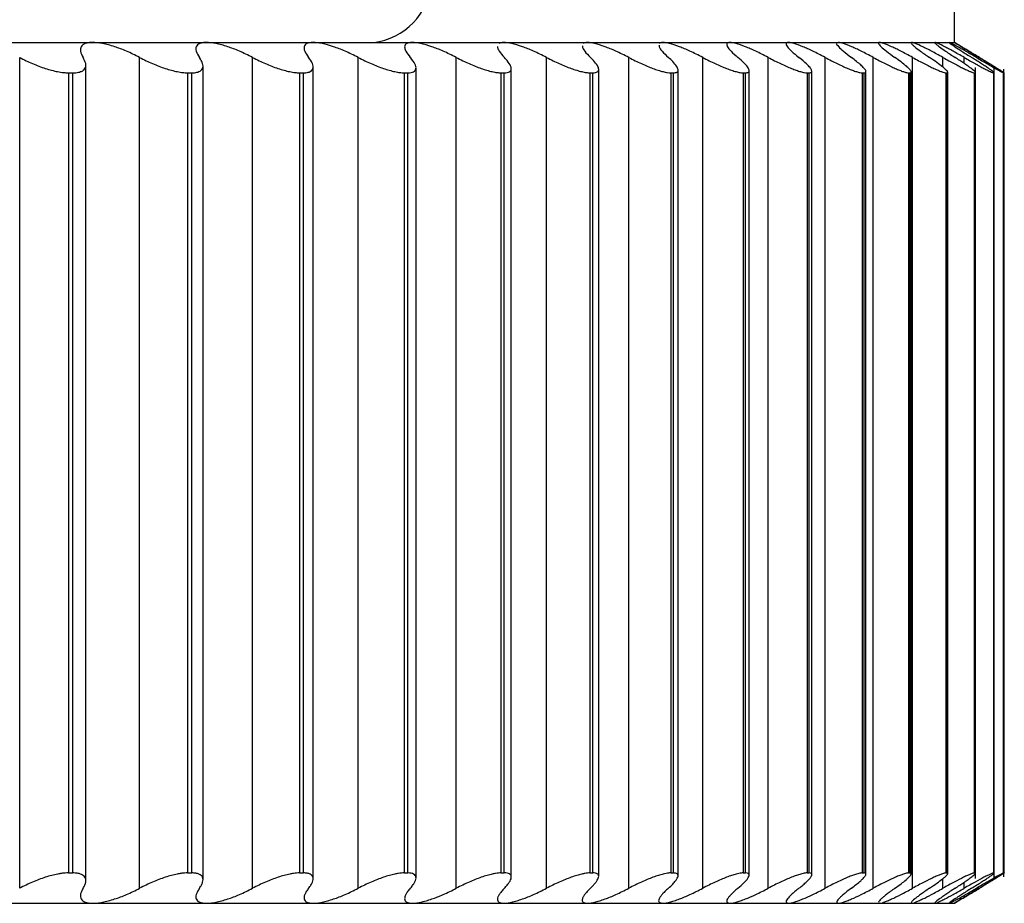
# Paper-space layout '_Derecha' of a CAD drawing. Header units: millimetres. Extents: x -44.3 to 40, y -10.9 to 46.3.
# Tile 8 of 10: x 26.3 to 36, y -8.9 to -0.2. Entities that reach past the tile are written whole.
import ezdxf

# ---------------------------------------------------------------- set-up
doc = ezdxf.new("R2010")
doc.units = ezdxf.units.MM

psp = doc.layouts.new('_Derecha')

# ---------------------------------------------------------------- linework, layer by layer
at = {"color": 7, "linetype": 'Continuous', "lineweight": 25}
for p, q in [((35.5, -0.4), (35.5, 25.6911)), ((-35.5, -0.4), (35.5, -0.4)), ((26.2638, -8.7516), (26.2638, -0.5484)), ((27.4491, -8.7516), (27.4491, -0.5484)), ((28.565, -8.7516), (28.565, -0.5484)), ((29.6088, -8.7516), (29.6088, -0.5484)), ((30.5778, -8.7516), (30.5778, -0.5484)), ((31.4696, -8.7516), (31.4696, -0.5484)), ((32.2818, -8.7516), (32.2818, -0.5484)), ((33.0125, -8.7516), (33.0125, -0.5484)), ((33.6598, -8.7516), (33.6598, -0.5484)), ((34.2221, -8.7516), (34.2221, -0.5484)), ((34.6979, -8.7516), (34.6979, -0.5484)), ((35.0861, -8.7516), (35.0861, -0.5484)), ((35.3857, -0.6396), (35.3857, -0.5484)), ((35.5958, -0.6078), (35.5958, -0.5484)), ((26.9169, -8.6773), (26.9169, -0.6227)), ((28.0751, -8.668), (28.0751, -0.632)), ((29.1636, -8.6587), (29.1636, -0.6413)), ((30.1797, -8.6496), (30.1797, -0.6504)), ((31.1209, -8.6412), (31.1209, -0.6588)), ((31.9847, -8.6337), (31.9847, -0.6664)), ((32.7689, -8.6277), (32.7689, -0.6723)), ((33.4716, -8.6223), (33.4716, -0.6774)), ((35.7079, -8.6539), (35.7079, -0.6475)), ((35.8918, -8.6452), (35.8918, -0.6554)), ((35.9862, -8.6372), (35.9862, -0.6628)), ((26.7453, -0.7), (26.789, -0.7)), ((26.7453, -0.7), (26.7453, -8.6)), ((26.789, -8.6), (26.789, -0.7)), ((27.9223, -0.7), (27.9635, -0.7)), ((27.9223, -0.7), (27.9223, -8.6)), ((27.9635, -8.6), (27.9635, -0.7)), ((29.0288, -0.7), (29.0673, -0.7)), ((29.0288, -0.7), (29.0288, -8.6)), ((29.0673, -8.6), (29.0673, -0.7)), ((30.0619, -0.7), (30.0978, -0.7)), ((30.0619, -0.7), (30.0619, -8.6)), ((30.0978, -8.6), (30.0978, -0.7)), ((31.0191, -0.7), (31.0522, -0.7)), ((31.0191, -0.7), (31.0191, -8.6)), ((31.0522, -8.6), (31.0522, -0.7)), ((31.8979, -0.7), (31.9281, -0.7)), ((31.8979, -0.7), (31.8979, -8.6)), ((31.9281, -8.6), (31.9281, -0.7)), ((32.6961, -0.7), (32.7234, -0.7)), ((32.6961, -0.7), (32.6961, -8.6)), ((32.7234, -8.6), (32.7234, -0.7)), ((33.4118, -0.7), (33.436, -0.7)), ((33.4118, -0.7), (33.4118, -8.6)), ((33.436, -8.6), (33.436, -0.7)), ((34.043, -0.7), (34.0642, -0.7)), ((34.043, -0.7), (34.043, -8.6)), ((34.0642, -8.6), (34.0642, -0.7)), ((34.0911, -8.6175), (34.0911, -0.6824)), ((34.5883, -0.7), (34.6063, -0.7)), ((34.5883, -0.7), (34.5883, -8.6)), ((34.6063, -8.6), (34.6063, -0.7)), ((34.6257, -8.6129), (34.6257, -0.6871)), ((35.0462, -0.7), (35.061, -0.7)), ((35.0462, -0.7), (35.0462, -8.6)), ((35.061, -8.6), (35.061, -0.7)), ((35.0741, -8.6087), (35.0741, -0.6912)), ((35.4155, -0.7), (35.4272, -0.7)), ((35.4155, -0.7), (35.4155, -8.6)), ((35.4272, -8.6), (35.4272, -0.7)), ((35.4351, -8.6086), (35.4351, -0.6914)), ((35.6954, -0.7), (35.7038, -0.7)), ((35.6954, -0.7), (35.6954, -8.6)), ((35.7038, -8.6), (35.7038, -0.7)), ((35.8851, -0.7), (35.8903, -0.7)), ((35.8851, -0.7), (35.8851, -8.6)), ((35.8903, -8.6), (35.8903, -0.7)), ((35.9842, -0.7), (35.9861, -0.7)), ((35.9842, -0.7), (35.9842, -8.6)), ((35.9861, -8.6), (35.9861, -0.7)), ((35.9925, -8.6008), (35.9925, -0.6992)), ((26.7453, -8.6), (26.789, -8.6)), ((27.9223, -8.6), (27.9635, -8.6)), ((29.0288, -8.6), (29.0673, -8.6)), ((30.0619, -8.6), (30.0978, -8.6)), ((31.0191, -8.6), (31.0522, -8.6)), ((31.8979, -8.6), (31.9281, -8.6)), ((32.6961, -8.6), (32.7234, -8.6)), ((33.4118, -8.6), (33.436, -8.6)), ((34.043, -8.6), (34.0642, -8.6)), ((34.5883, -8.6), (34.6063, -8.6)), ((35.0462, -8.6), (35.061, -8.6)), ((35.4155, -8.6), (35.4272, -8.6)), ((35.6954, -8.6), (35.7038, -8.6)), ((35.8851, -8.6), (35.8903, -8.6)), ((35.9842, -8.6), (35.9861, -8.6)), ((35.3857, -8.7516), (35.3857, -8.6604)), ((35.5958, -8.7516), (35.5958, -8.6922)), ((-35.5, -8.9), (35.5, -8.9))]:
    psp.add_line(p, q, dxfattribs=at)
psp.add_arc((29.6822, 0.2495), 0.6544, 277.01018, 354.69715, dxfattribs=at)
for points, knots in [([(26.9836, -0.4), (26.9701, -0.4005), (26.9427, -0.4016), (26.9105, -0.4099), (26.8856, -0.4232), (26.8654, -0.4467), (26.8588, -0.4866), (26.8794, -0.527), (26.8903, -0.5484)], [0, 0, 0, 0, 0.120692, 0.24373, 0.369847, 0.499724, 0.734336, 1, 1, 1, 1]), ([(27.4491, -0.5484), (27.4272, -0.5372), (27.3846, -0.5154), (27.3205, -0.4868), (27.2598, -0.4623), (27.1789, -0.4337), (27.0792, -0.4065), (27.015, -0.4021), (26.9836, -0.4)], [0, 0, 0, 0, 0.136966, 0.265944, 0.387158, 0.500875, 0.756571, 1, 1, 1, 1]), ([(28.1086, -0.4), (28.0959, -0.4005), (28.0703, -0.4016), (28.0411, -0.4099), (28.0194, -0.4232), (28.0034, -0.4467), (28.0022, -0.4866), (28.0268, -0.527), (28.0398, -0.5484)], [0, 0, 0, 0, 0.120692, 0.24373, 0.369847, 0.499724, 0.734336, 1, 1, 1, 1]), ([(28.565, -0.5484), (28.543, -0.5372), (28.5002, -0.5154), (28.4362, -0.4868), (28.3761, -0.4623), (28.2964, -0.4337), (28.1992, -0.4065), (28.1383, -0.4021), (28.1086, -0.4)], [0, 0, 0, 0, 0.136966, 0.265945, 0.387158, 0.500875, 0.756571, 1, 1, 1, 1]), ([(29.1626, -0.4), (29.1508, -0.4005), (29.127, -0.4016), (29.1009, -0.4099), (29.0824, -0.4232), (29.0707, -0.4467), (29.075, -0.4866), (29.1034, -0.527), (29.1185, -0.5484)], [0, 0, 0, 0, 0.120692, 0.24373, 0.369847, 0.499724, 0.734336, 1, 1, 1, 1]), ([(29.6088, -0.5484), (29.5867, -0.5372), (29.5438, -0.5154), (29.4802, -0.4868), (29.4207, -0.4623), (29.3425, -0.4337), (29.248, -0.4065), (29.1906, -0.4021), (29.1626, -0.4)], [0, 0, 0, 0, 0.136966, 0.265945, 0.387158, 0.500875, 0.756571, 1, 1, 1, 1]), ([(30.1428, -0.4), (30.132, -0.4005), (30.1101, -0.4016), (30.0871, -0.4099), (30.0719, -0.4232), (30.0645, -0.4467), (30.0742, -0.4866), (30.1065, -0.527), (30.1236, -0.5484)], [0, 0, 0, 0, 0.120692, 0.24373, 0.369847, 0.499724, 0.734336, 1, 1, 1, 1]), ([(30.5778, -0.5484), (30.5557, -0.5372), (30.5127, -0.5154), (30.4496, -0.4868), (30.391, -0.4623), (30.3144, -0.4337), (30.2229, -0.4065), (30.1691, -0.4021), (30.1428, -0.4)], [0, 0, 0, 0, 0.136966, 0.265945, 0.387158, 0.500876, 0.756571, 1, 1, 1, 1]), ([(30.9859, -0.4391), (30.9854, -0.4402), (30.98, -0.4507), (30.9998, -0.4878), (31.0343, -0.5274), (31.0526, -0.5484)], [0, 0, 0, 0, 0.0501121, 0.4955752, 1, 1, 1, 1]), ([(31.047, -0.4), (31.037, -0.4005), (31.0168, -0.4014), (31.0049, -0.4075), (30.9989, -0.4106)], [0, 0, 0, 0, 0.495186, 1, 1, 1, 1]), ([(31.4696, -0.5484), (31.4475, -0.5372), (31.4046, -0.5154), (31.3422, -0.4868), (31.2846, -0.4623), (31.2097, -0.4337), (31.1215, -0.4065), (31.0714, -0.4021), (31.047, -0.4)], [0, 0, 0, 0, 0.136966, 0.265945, 0.387158, 0.500876, 0.756571, 1, 1, 1, 1]), ([(31.8253, -0.4332), (31.8243, -0.4361), (31.8198, -0.4481), (31.8442, -0.4875), (31.8827, -0.5273), (31.9031, -0.5484)], [0, 0, 0, 0, 0.128541, 0.537224, 1, 1, 1, 1]), ([(31.8727, -0.4), (31.8637, -0.4005), (31.8455, -0.4014), (31.8357, -0.4075), (31.8308, -0.4106)], [0, 0, 0, 0, 0.495186, 1, 1, 1, 1]), ([(32.2818, -0.5484), (32.2598, -0.5372), (32.2172, -0.5154), (32.1555, -0.4868), (32.099, -0.4623), (32.0262, -0.4337), (31.9414, -0.4065), (31.8952, -0.4021), (31.8727, -0.4)], [0, 0, 0, 0, 0.136966, 0.265945, 0.387159, 0.500876, 0.756571, 1, 1, 1, 1]), ([(32.5818, -0.4273), (32.5809, -0.4319), (32.5783, -0.4455), (32.6083, -0.4872), (32.6506, -0.5272), (32.6731, -0.5484)], [0, 0, 0, 0, 0.195183, 0.572613, 1, 1, 1, 1]), ([(32.6179, -0.4), (32.6099, -0.4005), (32.5938, -0.4014), (32.5862, -0.4075), (32.5823, -0.4106)], [0, 0, 0, 0, 0.495186, 1, 1, 1, 1]), ([(33.0125, -0.5484), (32.9907, -0.5372), (32.9483, -0.5154), (32.8877, -0.4868), (32.8325, -0.4623), (32.7619, -0.4337), (32.6807, -0.4065), (32.6385, -0.4021), (32.6179, -0.4)], [0, 0, 0, 0, 0.136966, 0.265945, 0.387159, 0.500876, 0.756571, 1, 1, 1, 1]), ([(33.2807, -0.4), (33.2739, -0.4005), (33.2601, -0.4016), (33.2501, -0.4099), (33.2483, -0.4232), (33.2581, -0.4467), (33.2893, -0.4866), (33.3358, -0.527), (33.3605, -0.5484)], [0, 0, 0, 0, 0.120692, 0.24373, 0.369847, 0.499724, 0.734336, 1, 1, 1, 1]), ([(33.6598, -0.5484), (33.6382, -0.5372), (33.5963, -0.5154), (33.5368, -0.4868), (33.4829, -0.4623), (33.4147, -0.4337), (33.3374, -0.4065), (33.2993, -0.4021), (33.2807, -0.4)], [0, 0, 0, 0, 0.136966, 0.265945, 0.387159, 0.500876, 0.756571, 1, 1, 1, 1]), ([(33.8594, -0.4), (33.8536, -0.4005), (33.842, -0.4016), (33.8353, -0.4099), (33.837, -0.4232), (33.851, -0.4467), (33.8874, -0.4866), (33.9372, -0.527), (33.9637, -0.5484)], [0, 0, 0, 0, 0.120692, 0.24373, 0.369847, 0.499724, 0.734336, 1, 1, 1, 1]), ([(34.2221, -0.5484), (34.2008, -0.5372), (34.1593, -0.5154), (34.1011, -0.4868), (34.0488, -0.4623), (33.9831, -0.4337), (33.9099, -0.4065), (33.876, -0.4021), (33.8594, -0.4)], [0, 0, 0, 0, 0.136966, 0.265945, 0.387159, 0.500876, 0.756571, 1, 1, 1, 1]), ([(34.337, -0.4102), (34.3368, -0.4104), (34.3308, -0.4141), (34.3525, -0.4401), (34.3993, -0.4862), (34.4527, -0.5269), (34.4811, -0.5484)], [0, 0, 0, 0, 0.0105913, 0.3448808, 0.652108, 1, 1, 1, 1]), ([(34.6979, -0.5484), (34.6769, -0.5372), (34.6361, -0.5154), (34.5793, -0.4868), (34.5287, -0.4623), (34.4657, -0.4337), (34.3967, -0.4065), (34.3671, -0.4021), (34.3526, -0.4)], [0, 0, 0, 0, 0.136966, 0.265945, 0.387159, 0.500876, 0.756571, 1, 1, 1, 1]), ([(34.759, -0.4), (34.7554, -0.4005), (34.7481, -0.4016), (34.7481, -0.4099), (34.7566, -0.4232), (34.779, -0.4467), (34.8255, -0.4866), (34.8816, -0.527), (34.9113, -0.5484)], [0, 0, 0, 0, 0.120692, 0.24373, 0.369847, 0.499725, 0.734336, 1, 1, 1, 1]), ([(35.0861, -0.5484), (35.0655, -0.5372), (35.0254, -0.5154), (34.9702, -0.4868), (34.9214, -0.4623), (34.8613, -0.4337), (34.7967, -0.4065), (34.7714, -0.4021), (34.759, -0.4)], [0, 0, 0, 0, 0.136966, 0.265945, 0.387159, 0.500876, 0.756571, 1, 1, 1, 1]), ([(35.0777, -0.4), (35.0751, -0.4005), (35.07, -0.4016), (35.0734, -0.4099), (35.0852, -0.4232), (35.1118, -0.4467), (35.1631, -0.4866), (35.2221, -0.527), (35.2534, -0.5484)], [0, 0, 0, 0, 0.120692, 0.24373, 0.369847, 0.499725, 0.734336, 1, 1, 1, 1]), ([(35.3857, -0.5484), (35.3655, -0.5372), (35.3262, -0.5154), (35.2727, -0.4868), (35.2258, -0.4623), (35.1687, -0.4337), (35.1087, -0.4065), (35.0878, -0.4021), (35.0777, -0.4)], [0, 0, 0, 0, 0.136966, 0.265945, 0.387159, 0.500876, 0.756571, 1, 1, 1, 1]), ([(35.3077, -0.4), (35.3062, -0.4005), (35.3033, -0.4016), (35.3101, -0.4099), (35.3252, -0.4232), (35.3559, -0.4467), (35.4119, -0.4866), (35.4737, -0.527), (35.5064, -0.5484)], [0, 0, 0, 0, 0.120692, 0.24373, 0.369847, 0.499725, 0.734336, 1, 1, 1, 1]), ([(35.5958, -0.5484), (35.5761, -0.5372), (35.5378, -0.5154), (35.4861, -0.4868), (35.4413, -0.4623), (35.3874, -0.4337), (35.3321, -0.4065), (35.3157, -0.4021), (35.3077, -0.4)], [0, 0, 0, 0, 0.136966, 0.265945, 0.387159, 0.500876, 0.756571, 1, 1, 1, 1]), ([(35.4485, -0.4), (35.4481, -0.4005), (35.4474, -0.4016), (35.4575, -0.4099), (35.4759, -0.4232), (35.5106, -0.4467), (35.5713, -0.4866), (35.6356, -0.527), (35.6698, -0.5484)], [0, 0, 0, 0, 0.120692, 0.24373, 0.369847, 0.499725, 0.734336, 1, 1, 1, 1]), ([(35.7161, -0.5484), (35.6969, -0.5372), (35.6596, -0.5154), (35.6099, -0.4868), (35.5672, -0.4623), (35.5166, -0.4337), (35.4662, -0.4065), (35.4543, -0.4021), (35.4485, -0.4)], [0, 0, 0, 0, 0.136966, 0.265945, 0.387159, 0.500876, 0.756571, 1, 1, 1, 1]), ([(35.4998, -0.4), (35.5005, -0.4005), (35.502, -0.4016), (35.5154, -0.4099), (35.5371, -0.4232), (35.5756, -0.4467), (35.6408, -0.4866), (35.7076, -0.527), (35.743, -0.5484)], [0, 0, 0, 0, 0.120692, 0.24373, 0.369847, 0.499725, 0.734336, 1, 1, 1, 1]), ([(35.7461, -0.5484), (35.7275, -0.5372), (35.6913, -0.5154), (35.6437, -0.4868), (35.6033, -0.4623), (35.5561, -0.4337), (35.5107, -0.4065), (35.5034, -0.4021), (35.4998, -0.4)], [0, 0, 0, 0, 0.136966, 0.265945, 0.387159, 0.500876, 0.756571, 1, 1, 1, 1]), ([(26.2638, -0.5484), (26.2848, -0.5593), (26.3262, -0.5807), (26.3901, -0.6097), (26.4536, -0.6352), (26.5171, -0.6574), (26.5796, -0.6757), (26.6399, -0.6893), (26.6966, -0.6983), (26.7292, -0.6994), (26.7453, -0.7)], [0, 0, 0, 0, 0.129351, 0.254419, 0.377149, 0.499596, 0.624417, 0.748826, 0.875523, 1, 1, 1, 1]), ([(26.789, -0.7), (26.799, -0.6998), (26.8189, -0.6993), (26.8445, -0.6953), (26.8702, -0.6881), (26.8933, -0.6759), (26.9151, -0.6516), (26.9227, -0.6111), (26.9012, -0.5696), (26.8903, -0.5484)], [0, 0, 0, 0, 0.082854, 0.165928, 0.250146, 0.374251, 0.499638, 0.745109, 1, 1, 1, 1]), ([(27.4491, -0.5484), (27.4703, -0.5593), (27.512, -0.5807), (27.5759, -0.6097), (27.639, -0.6352), (27.7017, -0.6574), (27.763, -0.6757), (27.8215, -0.6893), (27.8761, -0.6983), (27.907, -0.6994), (27.9223, -0.7)], [0, 0, 0, 0, 0.129351, 0.254419, 0.377149, 0.499596, 0.624417, 0.748826, 0.875523, 1, 1, 1, 1]), ([(27.9635, -0.7), (27.9728, -0.6998), (27.9916, -0.6993), (28.0152, -0.6953), (28.0385, -0.6881), (28.0587, -0.6759), (28.0762, -0.6516), (28.0782, -0.6111), (28.0528, -0.5696), (28.0398, -0.5484)], [0, 0, 0, 0, 0.082854, 0.165928, 0.250146, 0.374251, 0.499638, 0.745109, 1, 1, 1, 1]), ([(28.565, -0.5484), (28.5864, -0.5593), (28.6283, -0.5807), (28.692, -0.6097), (28.7546, -0.6352), (28.8163, -0.6574), (28.8762, -0.6757), (28.9329, -0.6893), (28.9852, -0.6983), (29.0143, -0.6994), (29.0288, -0.7)], [0, 0, 0, 0, 0.129351, 0.254419, 0.377149, 0.499597, 0.624417, 0.748826, 0.875523, 1, 1, 1, 1]), ([(29.0673, -0.7), (29.0761, -0.6998), (29.0935, -0.6993), (29.1152, -0.6953), (29.136, -0.6881), (29.1533, -0.6759), (29.1664, -0.6516), (29.1628, -0.6111), (29.1334, -0.5696), (29.1185, -0.5484)], [0, 0, 0, 0, 0.082854, 0.165928, 0.250145, 0.374251, 0.499637, 0.745109, 1, 1, 1, 1]), ([(29.6088, -0.5484), (29.6302, -0.5593), (29.6722, -0.5807), (29.7357, -0.6097), (29.7976, -0.6352), (29.8581, -0.6574), (29.9165, -0.6757), (29.9712, -0.6893), (30.0211, -0.6983), (30.0484, -0.6994), (30.0619, -0.7)], [0, 0, 0, 0, 0.129351, 0.254419, 0.377149, 0.499597, 0.624418, 0.748826, 0.875523, 1, 1, 1, 1]), ([(30.0978, -0.7), (30.1094, -0.6995), (30.1329, -0.6984), (30.1573, -0.6898), (30.1736, -0.6768), (30.1828, -0.6531), (30.1751, -0.6139), (30.1435, -0.5735), (30.1275, -0.5529)], [0, 0, 0, 0, 0.124298, 0.250123, 0.374252, 0.499593, 0.745136, 1, 1, 1, 1]), ([(30.5778, -0.5484), (30.5992, -0.5593), (30.6413, -0.5807), (30.7042, -0.6097), (30.7653, -0.6352), (30.8245, -0.6574), (30.8812, -0.6757), (30.9337, -0.6893), (30.9812, -0.6983), (31.0065, -0.6994), (31.0191, -0.7)], [0, 0, 0, 0, 0.129351, 0.254419, 0.377149, 0.499597, 0.624418, 0.748826, 0.875523, 1, 1, 1, 1]), ([(31.0522, -0.7), (31.0623, -0.6995), (31.0828, -0.6986), (31.1035, -0.6908), (31.117, -0.679), (31.1236, -0.6576), (31.1143, -0.6219), (31.084, -0.5846), (31.0686, -0.5656)], [0, 0, 0, 0, 0.1244375, 0.2503508, 0.3745028, 0.4996884, 0.7453527, 1, 1, 1, 1]), ([(31.4696, -0.5484), (31.4909, -0.5593), (31.5329, -0.5807), (31.5952, -0.6097), (31.6552, -0.6352), (31.7131, -0.6574), (31.7679, -0.6757), (31.8181, -0.6893), (31.863, -0.6983), (31.8863, -0.6994), (31.8979, -0.7)], [0, 0, 0, 0, 0.129351, 0.254419, 0.37715, 0.499597, 0.624418, 0.748826, 0.875523, 1, 1, 1, 1]), ([(31.9281, -0.7), (31.9369, -0.6996), (31.9544, -0.6988), (31.9719, -0.6921), (31.9826, -0.6814), (31.9867, -0.662), (31.9762, -0.6295), (31.9472, -0.5953), (31.9324, -0.5779)], [0, 0, 0, 0, 0.124359, 0.247562, 0.371981, 0.499925, 0.745672, 1, 1, 1, 1]), ([(32.2818, -0.5484), (32.3031, -0.5593), (32.3449, -0.5807), (32.4064, -0.6097), (32.4652, -0.6352), (32.5215, -0.6574), (32.5743, -0.6757), (32.6222, -0.6893), (32.6644, -0.6983), (32.6856, -0.6994), (32.6961, -0.7)], [0, 0, 0, 0, 0.129351, 0.25442, 0.37715, 0.499597, 0.624418, 0.748827, 0.875523, 1, 1, 1, 1]), ([(33.0125, -0.5484), (33.0336, -0.5593), (33.0751, -0.5807), (33.1357, -0.6097), (33.1932, -0.6352), (33.2478, -0.6574), (33.2985, -0.6757), (33.3438, -0.6893), (33.3832, -0.6983), (33.4023, -0.6994), (33.4118, -0.7)], [0, 0, 0, 0, 0.129351, 0.25442, 0.37715, 0.499598, 0.624418, 0.748827, 0.875523, 1, 1, 1, 1]), ([(33.6598, -0.5484), (33.6807, -0.5593), (33.7218, -0.5807), (33.7813, -0.6097), (33.8374, -0.6352), (33.89, -0.6574), (33.9385, -0.6757), (33.9812, -0.6893), (34.0176, -0.6983), (34.0346, -0.6994), (34.043, -0.7)], [0, 0, 0, 0, 0.129351, 0.25442, 0.37715, 0.499598, 0.624418, 0.748827, 0.875523, 1, 1, 1, 1]), ([(34.2221, -0.5484), (34.2427, -0.5593), (34.2833, -0.5807), (34.3416, -0.6097), (34.3961, -0.6352), (34.4467, -0.6574), (34.4928, -0.6757), (34.5328, -0.6893), (34.5662, -0.6983), (34.581, -0.6994), (34.5883, -0.7)], [0, 0, 0, 0, 0.129351, 0.25442, 0.37715, 0.499598, 0.624418, 0.748827, 0.875523, 1, 1, 1, 1]), ([(34.5734, -0.6224), (34.5605, -0.6112), (34.5344, -0.5885), (34.499, -0.5619), (34.4811, -0.5484)], [0, 0, 0, 0, 0.494527, 1, 1, 1, 1]), ([(34.6979, -0.5484), (34.7183, -0.5593), (34.7583, -0.5807), (34.8151, -0.6097), (34.8678, -0.6352), (34.9164, -0.6574), (34.96, -0.6757), (34.9971, -0.6893), (35.0274, -0.6983), (35.0399, -0.6994), (35.0462, -0.7)], [0, 0, 0, 0, 0.129351, 0.25442, 0.37715, 0.499598, 0.624418, 0.748827, 0.875523, 1, 1, 1, 1]), ([(35.0861, -0.5484), (35.1061, -0.5593), (35.1454, -0.5807), (35.2007, -0.6097), (35.2515, -0.6352), (35.2978, -0.6574), (35.3389, -0.6757), (35.3731, -0.6893), (35.4002, -0.6983), (35.4104, -0.6994), (35.4155, -0.7)], [0, 0, 0, 0, 0.129351, 0.25442, 0.37715, 0.499598, 0.624418, 0.748827, 0.875523, 1, 1, 1, 1]), ([(35.3857, -0.5484), (35.4052, -0.5593), (35.4437, -0.5807), (35.4973, -0.6097), (35.5462, -0.6352), (35.5901, -0.6574), (35.6285, -0.6757), (35.6596, -0.6893), (35.6835, -0.6983), (35.6915, -0.6994), (35.6954, -0.7)], [0, 0, 0, 0, 0.129351, 0.25442, 0.37715, 0.499598, 0.624418, 0.748827, 0.875523, 1, 1, 1, 1]), ([(35.6557, -0.65), (35.6463, -0.6431), (35.6274, -0.6294), (35.5921, -0.605), (35.5521, -0.5782), (35.5218, -0.5584), (35.5064, -0.5484)], [0, 0, 0, 0, 0.245352, 0.491555, 0.742022, 1, 1, 1, 1]), ([(35.5958, -0.5484), (35.6149, -0.5593), (35.6525, -0.5807), (35.7043, -0.6097), (35.751, -0.6352), (35.7925, -0.6574), (35.8281, -0.6757), (35.8561, -0.6893), (35.8767, -0.6983), (35.8823, -0.6994), (35.8851, -0.7)], [0, 0, 0, 0, 0.129351, 0.25442, 0.37715, 0.499598, 0.624418, 0.748827, 0.875523, 1, 1, 1, 1]), ([(35.8395, -0.6579), (35.829, -0.6509), (35.808, -0.6367), (35.768, -0.6106), (35.7222, -0.5813), (35.6874, -0.5595), (35.6698, -0.5484)], [0, 0, 0, 0, 0.245019, 0.490548, 0.740863, 1, 1, 1, 1]), ([(35.7161, -0.5484), (35.7347, -0.5593), (35.7713, -0.5807), (35.8211, -0.6097), (35.8656, -0.6352), (35.9045, -0.6574), (35.9372, -0.6757), (35.9621, -0.6893), (35.9793, -0.6983), (35.9825, -0.6994), (35.9842, -0.7)], [0, 0, 0, 0, 0.129351, 0.25442, 0.37715, 0.499598, 0.624418, 0.748827, 0.875523, 1, 1, 1, 1]), ([(35.934, -0.6653), (35.9264, -0.6605), (35.9111, -0.651), (35.8832, -0.6338), (35.8471, -0.6117), (35.801, -0.5836), (35.7624, -0.5602), (35.743, -0.5484)], [0, 0, 0, 0, 0.163505, 0.32904, 0.498253, 0.747427, 1, 1, 1, 1]), ([(35.7461, -0.5484), (35.7642, -0.5593), (35.7997, -0.5807), (35.8474, -0.6097), (35.8896, -0.6352), (35.9258, -0.6574), (35.9555, -0.6757), (35.9771, -0.6893), (35.9909, -0.6983), (35.9919, -0.6994), (35.9923, -0.7)], [0, 0, 0, 0, 0.1293511, 0.2544197, 0.37715, 0.4995979, 0.6244184, 0.7488266, 0.8755232, 1, 1, 1, 1]), ([(32.7234, -0.7), (32.7308, -0.6996), (32.7457, -0.6989), (32.76, -0.693), (32.7683, -0.6834), (32.7701, -0.6659), (32.7585, -0.6367), (32.7307, -0.6056), (32.7166, -0.5898)], [0, 0, 0, 0, 0.124468, 0.247909, 0.372444, 0.500142, 0.746011, 1, 1, 1, 1]), ([(33.436, -0.7), (33.4421, -0.6997), (33.4543, -0.699), (33.4654, -0.6936), (33.4712, -0.6851), (33.471, -0.6693), (33.4589, -0.6434), (33.4326, -0.6153), (33.4194, -0.6012)], [0, 0, 0, 0, 0.122911, 0.245873, 0.370785, 0.499459, 0.7484, 1, 1, 1, 1]), ([(34.0642, -0.7), (34.0706, -0.6995), (34.0834, -0.6984), (34.0912, -0.6899), (34.0902, -0.6744), (34.0763, -0.6499), (34.0514, -0.6247), (34.0388, -0.612)], [0, 0, 0, 0, 0.164087, 0.329475, 0.500069, 0.748929, 1, 1, 1, 1]), ([(34.6063, -0.7), (34.6113, -0.6995), (34.6214, -0.6986), (34.6264, -0.6912), (34.6235, -0.6776), (34.6089, -0.656), (34.5853, -0.6336), (34.5734, -0.6224)], [0, 0, 0, 0, 0.1644083, 0.3300977, 0.5004906, 0.7492354, 1, 1, 1, 1]), ([(35.061, -0.7), (35.0648, -0.6996), (35.0723, -0.6988), (35.0749, -0.6924), (35.0703, -0.6807), (35.0553, -0.6618), (35.033, -0.6421), (35.0218, -0.6322)], [0, 0, 0, 0, 0.1647552, 0.3306271, 0.5005826, 0.7492467, 1, 1, 1, 1]), ([(35.4272, -0.7), (35.4298, -0.6997), (35.4351, -0.699), (35.4355, -0.6935), (35.4296, -0.6835), (35.4143, -0.6672), (35.3934, -0.65), (35.3828, -0.6414)], [0, 0, 0, 0, 0.165142, 0.331069, 0.500321, 0.748901, 1, 1, 1, 1]), ([(35.7038, -0.7), (35.7055, -0.6997), (35.7088, -0.6992), (35.7074, -0.6946), (35.7004, -0.6861), (35.685, -0.6722), (35.6655, -0.6574), (35.6557, -0.65)], [0, 0, 0, 0, 0.165587, 0.331482, 0.499829, 0.748288, 1, 1, 1, 1]), ([(35.8903, -0.7), (35.8911, -0.6995), (35.8929, -0.6984), (35.8835, -0.6897), (35.8666, -0.6768), (35.8486, -0.6642), (35.8395, -0.6579)], [0, 0, 0, 0, 0.248781, 0.500623, 0.749109, 1, 1, 1, 1]), ([(35.9861, -0.7), (35.9859, -0.6996), (35.9857, -0.6988), (35.9758, -0.6919), (35.9593, -0.6812), (35.9425, -0.6706), (35.934, -0.6653)], [0, 0, 0, 0, 0.248753, 0.495125, 0.743969, 1, 1, 1, 1]), ([(26.7453, -8.6), (26.7348, -8.6002), (26.7136, -8.6007), (26.6779, -8.6047), (26.634, -8.6119), (26.5803, -8.6241), (26.4973, -8.6484), (26.3882, -8.6889), (26.3058, -8.7304), (26.2638, -8.7516)], [0, 0, 0, 0, 0.082854, 0.165928, 0.250146, 0.374251, 0.499638, 0.745109, 1, 1, 1, 1]), ([(26.8903, -8.7516), (26.8965, -8.7407), (26.9087, -8.7193), (26.9172, -8.6903), (26.9178, -8.6648), (26.9099, -8.6426), (26.8935, -8.6243), (26.8674, -8.6107), (26.8335, -8.6017), (26.8037, -8.6006), (26.789, -8.6)], [0, 0, 0, 0, 0.129351, 0.25442, 0.37715, 0.499598, 0.624418, 0.748827, 0.875523, 1, 1, 1, 1]), ([(27.9223, -8.6), (27.9123, -8.6002), (27.8923, -8.6007), (27.8582, -8.6047), (27.8158, -8.6119), (27.7637, -8.6241), (27.6823, -8.6484), (27.5743, -8.6889), (27.4913, -8.7304), (27.4491, -8.7516)], [0, 0, 0, 0, 0.082854, 0.165928, 0.250146, 0.374251, 0.499638, 0.745109, 1, 1, 1, 1]), ([(28.0398, -8.7516), (28.047, -8.7407), (28.0612, -8.7193), (28.0729, -8.6903), (28.0766, -8.6648), (28.0721, -8.6426), (28.0589, -8.6243), (28.0361, -8.6107), (28.0052, -8.6017), (27.9773, -8.6006), (27.9635, -8.6)], [0, 0, 0, 0, 0.129351, 0.25442, 0.37715, 0.499598, 0.624418, 0.748827, 0.875523, 1, 1, 1, 1]), ([(29.0288, -8.6), (29.0194, -8.6002), (29.0005, -8.6007), (28.968, -8.6047), (28.9273, -8.6119), (28.8769, -8.6241), (28.7974, -8.6484), (28.6907, -8.6889), (28.6075, -8.7304), (28.565, -8.7516)], [0, 0, 0, 0, 0.082854, 0.165928, 0.250146, 0.374251, 0.499638, 0.745109, 1, 1, 1, 1]), ([(29.1185, -8.7516), (29.1267, -8.7407), (29.1428, -8.7193), (29.1576, -8.6903), (29.1646, -8.6648), (29.1633, -8.6426), (29.1534, -8.6243), (29.1339, -8.6107), (29.1062, -8.6017), (29.0802, -8.6006), (29.0673, -8.6)], [0, 0, 0, 0, 0.129351, 0.25442, 0.37715, 0.499598, 0.624418, 0.748827, 0.875523, 1, 1, 1, 1]), ([(30.0619, -8.6), (30.0531, -8.6002), (30.0355, -8.6007), (30.0047, -8.6047), (29.9658, -8.6119), (29.9171, -8.6241), (29.8397, -8.6484), (29.7347, -8.6889), (29.6513, -8.7304), (29.6088, -8.7516)], [0, 0, 0, 0, 0.082854, 0.165928, 0.250145, 0.374251, 0.499638, 0.745109, 1, 1, 1, 1]), ([(30.1275, -8.7471), (30.1362, -8.7365), (30.1534, -8.7157), (30.1701, -8.6875), (30.1794, -8.6627), (30.1807, -8.6412), (30.1737, -8.6235), (30.1574, -8.6103), (30.133, -8.6016), (30.1095, -8.6005), (30.0978, -8.6)], [0, 0, 0, 0, 0.12925, 0.254292, 0.377023, 0.499444, 0.624277, 0.748732, 0.875456, 1, 1, 1, 1]), ([(31.0191, -8.6), (31.0109, -8.6002), (30.9946, -8.6007), (30.9656, -8.6047), (30.9286, -8.6119), (30.8818, -8.6241), (30.8066, -8.6484), (30.7035, -8.6889), (30.6202, -8.7304), (30.5778, -8.7516)], [0, 0, 0, 0, 0.082854, 0.165928, 0.250145, 0.374251, 0.499638, 0.745109, 1, 1, 1, 1]), ([(31.0686, -8.7344), (31.0769, -8.7246), (31.0934, -8.7054), (31.1098, -8.6796), (31.1195, -8.6569), (31.122, -8.6373), (31.1171, -8.6212), (31.1036, -8.6093), (31.0829, -8.6015), (31.0624, -8.6005), (31.0522, -8.6)], [0, 0, 0, 0, 0.128963, 0.253945, 0.376702, 0.499084, 0.623963, 0.748535, 0.875286, 1, 1, 1, 1]), ([(31.8979, -8.6), (31.8904, -8.6002), (31.8754, -8.6007), (31.8483, -8.6047), (31.8132, -8.6119), (31.7685, -8.6241), (31.6957, -8.6484), (31.5948, -8.6889), (31.5118, -8.7304), (31.4696, -8.7516)], [0, 0, 0, 0, 0.082854, 0.165927, 0.250145, 0.374251, 0.499637, 0.745109, 1, 1, 1, 1]), ([(31.9324, -8.7221), (31.9403, -8.7131), (31.956, -8.6955), (31.9722, -8.672), (31.9822, -8.6513), (31.9858, -8.6336), (31.9826, -8.619), (31.9719, -8.6083), (31.9546, -8.6013), (31.9369, -8.6004), (31.9281, -8.6)], [0, 0, 0, 0, 0.128687, 0.253628, 0.376445, 0.498842, 0.623788, 0.748452, 0.875151, 1, 1, 1, 1]), ([(32.6961, -8.6), (32.6893, -8.6002), (32.6757, -8.6007), (32.6505, -8.6047), (32.6175, -8.6119), (32.5749, -8.6241), (32.5048, -8.6484), (32.4063, -8.6889), (32.3238, -8.7304), (32.2818, -8.7516)], [0, 0, 0, 0, 0.082854, 0.165927, 0.250144, 0.37425, 0.499637, 0.745109, 1, 1, 1, 1]), ([(32.7166, -8.7102), (32.7265, -8.6995), (32.7458, -8.6783), (32.7631, -8.6516), (32.7716, -8.6259), (32.7649, -8.6044), (32.7371, -8.6015), (32.7234, -8.6)], [0, 0, 0, 0, 0.170497, 0.335634, 0.49904, 0.751692, 1, 1, 1, 1]), ([(33.4118, -8.6), (33.4057, -8.6002), (33.3935, -8.6007), (33.3702, -8.6047), (33.3394, -8.6119), (33.2991, -8.6241), (33.2317, -8.6484), (33.1359, -8.6889), (33.0541, -8.7304), (33.0125, -8.7516)], [0, 0, 0, 0, 0.0828533, 0.1659267, 0.2501436, 0.3742501, 0.4996373, 0.7451091, 1, 1, 1, 1]), ([(33.4194, -8.6988), (33.4287, -8.6891), (33.4471, -8.67), (33.4642, -8.646), (33.4738, -8.623), (33.4702, -8.6039), (33.4474, -8.6013), (33.436, -8.6)], [0, 0, 0, 0, 0.1701902, 0.3354004, 0.4989363, 0.7514053, 1, 1, 1, 1]), ([(34.043, -8.6), (34.0376, -8.6002), (34.0269, -8.6007), (34.0057, -8.6047), (33.9771, -8.6119), (33.9391, -8.6241), (33.8747, -8.6484), (33.7818, -8.6889), (33.701, -8.7304), (33.6598, -8.7516)], [0, 0, 0, 0, 0.082853, 0.165926, 0.250143, 0.37425, 0.499637, 0.745109, 1, 1, 1, 1]), ([(34.0388, -8.688), (34.0475, -8.6793), (34.0648, -8.6623), (34.0815, -8.6409), (34.0918, -8.6205), (34.0913, -8.6036), (34.0731, -8.6012), (34.0642, -8.6)], [0, 0, 0, 0, 0.168358, 0.334164, 0.500441, 0.753784, 1, 1, 1, 1]), ([(34.5883, -8.6), (34.5836, -8.6002), (34.5743, -8.6007), (34.5552, -8.6047), (34.529, -8.6119), (34.4934, -8.6241), (34.4321, -8.6484), (34.3424, -8.6889), (34.2627, -8.7304), (34.2221, -8.7516)], [0, 0, 0, 0, 0.082853, 0.165927, 0.250143, 0.37425, 0.499637, 0.745109, 1, 1, 1, 1]), ([(34.5734, -8.6776), (34.5817, -8.6699), (34.5981, -8.6547), (34.6144, -8.6358), (34.6256, -8.6178), (34.6274, -8.6031), (34.6133, -8.601), (34.6063, -8.6)], [0, 0, 0, 0, 0.168764, 0.33479, 0.5008, 0.753193, 1, 1, 1, 1]), ([(35.0462, -8.6), (35.0422, -8.6002), (35.0344, -8.6007), (35.0174, -8.6047), (34.9936, -8.6119), (34.9605, -8.6241), (34.9026, -8.6484), (34.8162, -8.6889), (34.7378, -8.7304), (34.6979, -8.7516)], [0, 0, 0, 0, 0.082853, 0.165927, 0.250144, 0.37425, 0.499637, 0.745109, 1, 1, 1, 1]), ([(35.0218, -8.6678), (35.0296, -8.6611), (35.045, -8.6476), (35.0609, -8.6311), (35.0727, -8.6154), (35.0766, -8.6027), (35.0662, -8.6009), (35.061, -8.6)], [0, 0, 0, 0, 0.168484, 0.334448, 0.500302, 0.752584, 1, 1, 1, 1]), ([(35.4155, -8.6), (35.4123, -8.6002), (35.406, -8.6007), (35.3912, -8.6047), (35.3698, -8.6119), (35.3394, -8.6241), (35.2849, -8.6484), (35.2021, -8.6889), (35.1253, -8.7304), (35.0861, -8.7516)], [0, 0, 0, 0, 0.082854, 0.165927, 0.250144, 0.37425, 0.499637, 0.745109, 1, 1, 1, 1]), ([(35.3828, -8.6586), (35.3901, -8.6527), (35.4044, -8.6411), (35.4199, -8.6268), (35.4321, -8.6133), (35.4378, -8.6023), (35.4307, -8.6008), (35.4272, -8.6)], [0, 0, 0, 0, 0.167666, 0.333376, 0.499237, 0.752052, 1, 1, 1, 1]), ([(35.6954, -8.6), (35.693, -8.6002), (35.6882, -8.6007), (35.6756, -8.6047), (35.6567, -8.6119), (35.6289, -8.6241), (35.578, -8.6484), (35.499, -8.6889), (35.4239, -8.7304), (35.3857, -8.7516)], [0, 0, 0, 0, 0.082854, 0.165928, 0.250145, 0.374251, 0.499637, 0.745109, 1, 1, 1, 1]), ([(35.5064, -8.7516), (35.5218, -8.7416), (35.5521, -8.7218), (35.5921, -8.695), (35.6274, -8.6706), (35.6463, -8.6569), (35.6557, -8.65)], [0, 0, 0, 0, 0.257978, 0.508445, 0.754648, 1, 1, 1, 1]), ([(35.8851, -8.6), (35.8835, -8.6002), (35.8802, -8.6007), (35.8699, -8.6047), (35.8535, -8.6119), (35.8285, -8.6241), (35.7813, -8.6484), (35.7063, -8.6889), (35.6331, -8.7304), (35.5958, -8.7516)], [0, 0, 0, 0, 0.082854, 0.165928, 0.250145, 0.374251, 0.499637, 0.745109, 1, 1, 1, 1]), ([(35.6557, -8.65), (35.6623, -8.645), (35.6757, -8.635), (35.6905, -8.6228), (35.7029, -8.6112), (35.7101, -8.602), (35.7059, -8.6006), (35.7038, -8.6)], [0, 0, 0, 0, 0.167051, 0.332615, 0.498513, 0.751612, 1, 1, 1, 1]), ([(35.6698, -8.7516), (35.6874, -8.7405), (35.7222, -8.7187), (35.768, -8.6894), (35.808, -8.6633), (35.829, -8.6491), (35.8395, -8.6421)], [0, 0, 0, 0, 0.259137, 0.509452, 0.754981, 1, 1, 1, 1]), ([(35.9842, -8.6), (35.9833, -8.6002), (35.9816, -8.6007), (35.9735, -8.6047), (35.9597, -8.6119), (35.9376, -8.6241), (35.8942, -8.6484), (35.8234, -8.6889), (35.7523, -8.7304), (35.7161, -8.7516)], [0, 0, 0, 0, 0.082854, 0.165928, 0.250145, 0.374251, 0.499637, 0.745109, 1, 1, 1, 1]), ([(35.743, -8.7516), (35.7625, -8.7398), (35.8011, -8.7164), (35.8527, -8.6849), (35.8986, -8.6567), (35.9223, -8.642), (35.934, -8.6347)], [0, 0, 0, 0, 0.253141, 0.502448, 0.754148, 1, 1, 1, 1]), ([(35.9923, -8.6), (35.9923, -8.6002), (35.9921, -8.6007), (35.9863, -8.6047), (35.9752, -8.6119), (35.9558, -8.6241), (35.9164, -8.6484), (35.85, -8.6889), (35.7812, -8.7304), (35.7461, -8.7516)], [0, 0, 0, 0, 0.082854, 0.165928, 0.250146, 0.374251, 0.499638, 0.745109, 1, 1, 1, 1]), ([(35.8395, -8.6421), (35.8485, -8.6358), (35.8665, -8.6233), (35.8833, -8.6104), (35.8929, -8.6016), (35.8911, -8.6005), (35.8903, -8.6)], [0, 0, 0, 0, 0.249414, 0.498023, 0.751191, 1, 1, 1, 1]), ([(35.934, -8.6347), (35.9422, -8.6295), (35.9587, -8.6192), (35.9751, -8.6085), (35.9855, -8.6013), (35.9859, -8.6004), (35.9861, -8.6)], [0, 0, 0, 0, 0.249332, 0.498049, 0.750899, 1, 1, 1, 1]), ([(26.8903, -8.7516), (26.884, -8.7628), (26.8717, -8.7846), (26.8637, -8.8132), (26.8632, -8.8377), (26.8728, -8.8663), (26.904, -8.8935), (26.9575, -8.8979), (26.9836, -8.9)], [0, 0, 0, 0, 0.136966, 0.265945, 0.387159, 0.500876, 0.756571, 1, 1, 1, 1]), ([(26.9836, -8.9), (26.9985, -8.8995), (27.0284, -8.8984), (27.0813, -8.8901), (27.1394, -8.8768), (27.2187, -8.8533), (27.3249, -8.8134), (27.406, -8.773), (27.4491, -8.7516)], [0, 0, 0, 0, 0.120692, 0.24373, 0.369848, 0.499725, 0.734336, 1, 1, 1, 1]), ([(28.0398, -8.7516), (28.0324, -8.7628), (28.0181, -8.7846), (28.0069, -8.8132), (28.0033, -8.8377), (28.0087, -8.8663), (28.0346, -8.8935), (28.0843, -8.8979), (28.1086, -8.9)], [0, 0, 0, 0, 0.136966, 0.265945, 0.387159, 0.500876, 0.756571, 1, 1, 1, 1]), ([(28.1086, -8.9), (28.1226, -8.8995), (28.1509, -8.8984), (28.2016, -8.8901), (28.258, -8.8768), (28.3355, -8.8533), (28.4403, -8.8134), (28.5218, -8.773), (28.565, -8.7516)], [0, 0, 0, 0, 0.120692, 0.24373, 0.369847, 0.499725, 0.734336, 1, 1, 1, 1]), ([(29.1185, -8.7516), (29.11, -8.7628), (29.0937, -8.7846), (29.0793, -8.8132), (29.0726, -8.8377), (29.0739, -8.8663), (29.0943, -8.8935), (29.1402, -8.8979), (29.1626, -8.9)], [0, 0, 0, 0, 0.136966, 0.265945, 0.387159, 0.500876, 0.756571, 1, 1, 1, 1]), ([(29.1626, -8.9), (29.1757, -8.8995), (29.2023, -8.8984), (29.2507, -8.8901), (29.3051, -8.8768), (29.3807, -8.8533), (29.484, -8.8134), (29.5655, -8.773), (29.6088, -8.7516)], [0, 0, 0, 0, 0.120692, 0.24373, 0.369847, 0.499725, 0.734336, 1, 1, 1, 1]), ([(30.1236, -8.7516), (30.1141, -8.7628), (30.0958, -8.7846), (30.0783, -8.8132), (30.0686, -8.8377), (30.0656, -8.8663), (30.0805, -8.8935), (30.1224, -8.8979), (30.1428, -8.9)], [0, 0, 0, 0, 0.136966, 0.265945, 0.387159, 0.500876, 0.756571, 1, 1, 1, 1]), ([(30.1428, -8.9), (30.1551, -8.8995), (30.1798, -8.8984), (30.2259, -8.8901), (30.2783, -8.8768), (30.3517, -8.8533), (30.4531, -8.8134), (30.5346, -8.773), (30.5778, -8.7516)], [0, 0, 0, 0, 0.120692, 0.24373, 0.369847, 0.499725, 0.734336, 1, 1, 1, 1]), ([(31.0526, -8.7516), (31.0421, -8.7628), (31.0219, -8.7846), (31.0013, -8.8132), (30.9885, -8.8377), (30.9813, -8.8663), (30.9908, -8.8935), (31.0285, -8.8979), (31.047, -8.9)], [0, 0, 0, 0, 0.136966, 0.265945, 0.387159, 0.500876, 0.756571, 1, 1, 1, 1]), ([(31.047, -8.9), (31.0583, -8.8995), (31.0812, -8.8984), (31.1248, -8.8901), (31.1749, -8.8768), (31.246, -8.8533), (31.3453, -8.8134), (31.4265, -8.773), (31.4696, -8.7516)], [0, 0, 0, 0, 0.120692, 0.24373, 0.369847, 0.499725, 0.734336, 1, 1, 1, 1]), ([(31.9031, -8.7516), (31.8917, -8.7628), (31.8696, -8.7846), (31.846, -8.8132), (31.8302, -8.8377), (31.8188, -8.8663), (31.8227, -8.8935), (31.8563, -8.8979), (31.8727, -8.9)], [0, 0, 0, 0, 0.136966, 0.265945, 0.387159, 0.500876, 0.756571, 1, 1, 1, 1]), ([(31.8727, -8.9), (31.8831, -8.8995), (31.904, -8.8984), (31.945, -8.8901), (31.9928, -8.8768), (32.0614, -8.8533), (32.1584, -8.8134), (32.239, -8.773), (32.2818, -8.7516)], [0, 0, 0, 0, 0.120692, 0.24373, 0.369847, 0.499725, 0.734336, 1, 1, 1, 1]), ([(32.6731, -8.7516), (32.6608, -8.7628), (32.6368, -8.7846), (32.6102, -8.8132), (32.5915, -8.8377), (32.5759, -8.8663), (32.5743, -8.8935), (32.6036, -8.8979), (32.6179, -8.9)], [0, 0, 0, 0, 0.136966, 0.265945, 0.387159, 0.500876, 0.756571, 1, 1, 1, 1]), ([(32.6179, -8.9), (32.6273, -8.8995), (32.6462, -8.8984), (32.6846, -8.8901), (32.7299, -8.8768), (32.7958, -8.8533), (32.8902, -8.8134), (32.9701, -8.773), (33.0125, -8.7516)], [0, 0, 0, 0, 0.120692, 0.24373, 0.369847, 0.499724, 0.734336, 1, 1, 1, 1]), ([(33.3605, -8.7516), (33.3473, -8.7628), (33.3216, -8.7846), (33.2921, -8.8132), (33.2705, -8.8377), (33.2508, -8.8663), (33.2436, -8.8935), (33.2685, -8.8979), (33.2807, -8.9)], [0, 0, 0, 0, 0.136966, 0.265945, 0.387159, 0.500876, 0.756571, 1, 1, 1, 1]), ([(33.2807, -8.9), (33.2891, -8.8995), (33.306, -8.8984), (33.3415, -8.8901), (33.3843, -8.8768), (33.4473, -8.8533), (33.5389, -8.8134), (33.6179, -8.773), (33.6598, -8.7516)], [0, 0, 0, 0, 0.120692, 0.24373, 0.369847, 0.499724, 0.734336, 1, 1, 1, 1]), ([(33.9637, -8.7516), (33.9496, -8.7628), (33.9222, -8.7846), (33.8899, -8.8132), (33.8654, -8.8377), (33.8416, -8.8663), (33.8289, -8.8935), (33.8494, -8.8979), (33.8594, -8.9)], [0, 0, 0, 0, 0.136966, 0.265945, 0.387159, 0.500876, 0.756571, 1, 1, 1, 1]), ([(33.8594, -8.9), (33.8668, -8.8995), (33.8817, -8.8984), (33.9143, -8.8901), (33.9543, -8.8768), (34.0144, -8.8533), (34.1029, -8.8134), (34.1808, -8.773), (34.2221, -8.7516)], [0, 0, 0, 0, 0.120692, 0.24373, 0.369847, 0.499724, 0.734336, 1, 1, 1, 1]), ([(33.9637, -8.7516), (33.978, -8.7402), (34.0065, -8.7177), (34.0281, -8.6978), (34.0388, -8.688)], [0, 0, 0, 0, 0.504504, 1, 1, 1, 1]), ([(34.4811, -8.7516), (34.4661, -8.7628), (34.4371, -8.7846), (34.402, -8.8132), (34.3748, -8.8377), (34.347, -8.8663), (34.3287, -8.8935), (34.3448, -8.8979), (34.3526, -8.9)], [0, 0, 0, 0, 0.136966, 0.265945, 0.387159, 0.500876, 0.756571, 1, 1, 1, 1]), ([(34.3526, -8.9), (34.3589, -8.8995), (34.3717, -8.8984), (34.4014, -8.8901), (34.4386, -8.8768), (34.4955, -8.8533), (34.5808, -8.8134), (34.6573, -8.773), (34.6979, -8.7516)], [0, 0, 0, 0, 0.120692, 0.24373, 0.369847, 0.499724, 0.734336, 1, 1, 1, 1]), ([(34.4811, -8.7516), (34.499, -8.7381), (34.5344, -8.7115), (34.5605, -8.6888), (34.5734, -8.6776)], [0, 0, 0, 0, 0.505473, 1, 1, 1, 1]), ([(34.9113, -8.7516), (34.8956, -8.7628), (34.865, -8.7846), (34.8273, -8.8132), (34.7973, -8.8377), (34.7655, -8.8663), (34.7419, -8.8935), (34.7534, -8.8979), (34.759, -8.9)], [0, 0, 0, 0, 0.136966, 0.265945, 0.387159, 0.500876, 0.756571, 1, 1, 1, 1]), ([(34.759, -8.9), (34.7643, -8.8995), (34.7749, -8.8984), (34.8016, -8.8901), (34.8359, -8.8768), (34.8895, -8.8533), (34.9713, -8.8134), (35.0463, -8.773), (35.0861, -8.7516)], [0, 0, 0, 0, 0.120692, 0.24373, 0.369847, 0.499724, 0.734336, 1, 1, 1, 1]), ([(34.9113, -8.7516), (34.9331, -8.7361), (34.9759, -8.7054), (35.0066, -8.6802), (35.0218, -8.6678)], [0, 0, 0, 0, 0.506467, 1, 1, 1, 1]), ([(35.2534, -8.7516), (35.2369, -8.7628), (35.2048, -8.7846), (35.1646, -8.8132), (35.1319, -8.8377), (35.0963, -8.8663), (35.0673, -8.8935), (35.0743, -8.8979), (35.0777, -8.9)], [0, 0, 0, 0, 0.136966, 0.265945, 0.387158, 0.500876, 0.756571, 1, 1, 1, 1]), ([(35.0777, -8.9), (35.0818, -8.8995), (35.0903, -8.8984), (35.1138, -8.8901), (35.1452, -8.8768), (35.1954, -8.8533), (35.2734, -8.8134), (35.3467, -8.773), (35.3857, -8.7516)], [0, 0, 0, 0, 0.120692, 0.24373, 0.369847, 0.499724, 0.734336, 1, 1, 1, 1]), ([(35.5064, -8.7516), (35.4892, -8.7628), (35.4557, -8.7846), (35.413, -8.8132), (35.3778, -8.8377), (35.3384, -8.8663), (35.3041, -8.8935), (35.3065, -8.8979), (35.3077, -8.9)], [0, 0, 0, 0, 0.136966, 0.265945, 0.387158, 0.500876, 0.756571, 1, 1, 1, 1]), ([(35.3077, -8.9), (35.3108, -8.8995), (35.317, -8.8984), (35.3374, -8.8901), (35.3658, -8.8768), (35.4124, -8.8533), (35.4865, -8.8134), (35.5579, -8.773), (35.5958, -8.7516)], [0, 0, 0, 0, 0.120692, 0.24373, 0.369847, 0.499724, 0.734336, 1, 1, 1, 1]), ([(35.6698, -8.7516), (35.6519, -8.7628), (35.6171, -8.7846), (35.572, -8.8132), (35.5343, -8.8377), (35.4913, -8.8663), (35.4517, -8.8935), (35.4495, -8.8979), (35.4485, -8.9)], [0, 0, 0, 0, 0.136966, 0.265945, 0.387158, 0.500876, 0.756571, 1, 1, 1, 1]), ([(35.4485, -8.9), (35.4505, -8.8995), (35.4546, -8.8984), (35.4717, -8.8901), (35.497, -8.8768), (35.5399, -8.8533), (35.6099, -8.8134), (35.6793, -8.773), (35.7161, -8.7516)], [0, 0, 0, 0, 0.120692, 0.24373, 0.369847, 0.499724, 0.734336, 1, 1, 1, 1]), ([(35.743, -8.7516), (35.7245, -8.7628), (35.6885, -8.7846), (35.6412, -8.8132), (35.6011, -8.8377), (35.5544, -8.8663), (35.5097, -8.8935), (35.503, -8.8979), (35.4998, -8.9)], [0, 0, 0, 0, 0.136966, 0.265945, 0.387158, 0.500875, 0.756571, 1, 1, 1, 1]), ([(35.4998, -8.9), (35.5007, -8.8995), (35.5025, -8.8984), (35.5164, -8.8901), (35.5385, -8.8768), (35.5776, -8.8533), (35.6434, -8.8134), (35.7105, -8.773), (35.7461, -8.7516)], [0, 0, 0, 0, 0.120692, 0.24373, 0.369847, 0.499724, 0.734336, 1, 1, 1, 1])]:
    psp.add_open_spline(points, degree=3, knots=knots, dxfattribs=at)
for points in [[(30.1275, -0.5529), (30.1262, -0.5514), (30.1249, -0.5499), (30.1236, -0.5484)], [(31.0686, -0.5656), (31.0636, -0.56), (31.0582, -0.5543), (31.0526, -0.5484)], [(31.9324, -0.5779), (31.9236, -0.5684), (31.9138, -0.5586), (31.9031, -0.5484)], [(32.7166, -0.5898), (32.704, -0.5767), (32.6894, -0.5629), (32.6731, -0.5484)], [(33.4194, -0.6012), (33.403, -0.5849), (33.3831, -0.5671), (33.3605, -0.5484)], [(34.0388, -0.612), (34.0186, -0.5929), (33.9931, -0.5713), (33.9637, -0.5484)], [(35.0218, -0.6322), (34.9938, -0.6084), (34.9558, -0.5797), (34.9113, -0.5484)], [(35.3828, -0.6414), (35.3507, -0.6158), (35.3061, -0.5839), (35.2534, -0.5484)], [(30.1236, -8.7516), (30.1249, -8.7501), (30.1262, -8.7486), (30.1275, -8.7471)], [(31.0526, -8.7516), (31.0582, -8.7457), (31.0636, -8.74), (31.0686, -8.7344)], [(31.9031, -8.7516), (31.9139, -8.7414), (31.9236, -8.7315), (31.9324, -8.7221)], [(32.6731, -8.7516), (32.6895, -8.7371), (32.7041, -8.7233), (32.7166, -8.7102)], [(33.3605, -8.7516), (33.3833, -8.7328), (33.403, -8.7152), (33.4194, -8.6988)], [(35.2534, -8.7516), (35.3062, -8.716), (35.3508, -8.6841), (35.3828, -8.6586)]]:
    psp.add_open_spline(points, degree=3, dxfattribs=at)

doc.saveas('drawing.dxf')
